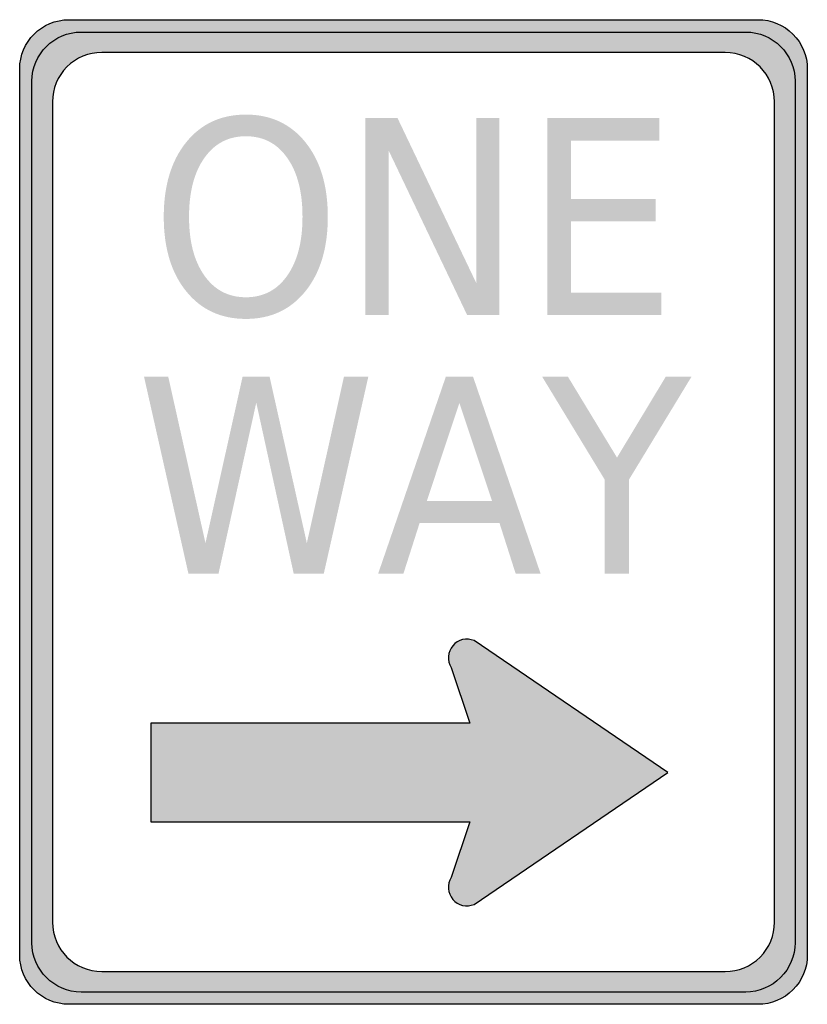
# Model space of a CAD drawing. Header units: inches. Extents: x -12 to 12, y -15 to 15.
import ezdxf

# ---------------------------------------------------------------- set-up
doc = ezdxf.new("R2010")
doc.units = ezdxf.units.IN
doc.header["$MEASUREMENT"] = 0

msp = doc.modelspace()

# ---------------------------------------------------------------- hatches: boundary and pattern name
h = msp.add_hatch(color=7)
edge = h.paths.add_edge_path()
edge.add_spline(control_points=[(-12, 13.5), (-12, 14.328), (-11.328, 15), (-10.5, 15)], knot_values=[0, 0, 0, 0, 1, 1, 1, 1], degree=3, periodic=0)
edge.add_line((-10.5, 15), (10.5, 15))
edge.add_spline(control_points=[(10.5, 15), (10.898, 15), (11.279, 14.842), (11.561, 14.561), (11.842, 14.279), (12, 13.898), (12, 13.5)], knot_values=[0, 0, 0, 0, 1, 1, 1, 2, 2, 2, 2], degree=3, periodic=0)
edge.add_line((12, 13.5), (12, -13.5))
edge.add_spline(control_points=[(12, -13.5), (12, -13.898), (11.842, -14.279), (11.561, -14.561), (11.279, -14.842), (10.898, -15), (10.5, -15)], knot_values=[0, 0, 0, 0, 1, 1, 1, 2, 2, 2, 2], degree=3, periodic=0)
edge.add_line((10.5, -15), (-10.5, -15))
edge.add_spline(control_points=[(-10.5, -15), (-11.328, -15), (-12, -14.328), (-12, -13.5)], knot_values=[0, 0, 0, 0, 1, 1, 1, 1], degree=3, periodic=0)
edge.add_line((-12, -13.5), (-12, 13.5))
edge = h.paths.add_edge_path(flags=0)
edge.add_line((9.5, 14), (-9.5, 14))
edge.add_spline(control_points=[(-9.5, 14), (-9.898, 14), (-10.279, 13.842), (-10.561, 13.561), (-10.842, 13.279), (-11, 12.898), (-11, 12.5)], knot_values=[0, 0, 0, 0, 1, 1, 1, 2, 2, 2, 2], degree=3, periodic=0)
edge.add_line((-11, 12.5), (-11, -12.5))
edge.add_spline(control_points=[(-11, -12.5), (-11, -13.328), (-10.328, -14), (-9.5, -14)], knot_values=[0, 0, 0, 0, 1, 1, 1, 1], degree=3, periodic=0)
edge.add_line((-9.5, -14), (9.5, -14))
edge.add_spline(control_points=[(9.5, -14), (9.898, -14), (10.279, -13.842), (10.561, -13.561), (10.842, -13.279), (11, -12.898), (11, -12.5)], knot_values=[0, 0, 0, 0, 1, 1, 1, 2, 2, 2, 2], degree=3, periodic=0)
edge.add_line((11, -12.5), (11, 12.5))
edge.add_spline(control_points=[(11, 12.5), (11, 13.328), (10.328, 14), (9.5, 14)], knot_values=[0, 0, 0, 0, 1, 1, 1, 1], degree=3, periodic=0)
h = msp.add_hatch(color=7)
edge = h.paths.add_edge_path()
edge.add_line((-11.625, 13.125), (-11.625, -13.125))
edge.add_spline(control_points=[(-11.625, -13.125), (-11.625, -13.953), (-10.953, -14.625), (-10.125, -14.625)], knot_values=[0, 0, 0, 0, 1, 1, 1, 1], degree=3, periodic=0)
edge.add_line((-10.125, -14.625), (10.125, -14.625))
edge.add_spline(control_points=[(10.125, -14.625), (10.523, -14.625), (10.904, -14.467), (11.186, -14.186), (11.467, -13.904), (11.625, -13.523), (11.625, -13.125)], knot_values=[0, 0, 0, 0, 1, 1, 1, 2, 2, 2, 2], degree=3, periodic=0)
edge.add_line((11.625, -13.125), (11.625, 13.125))
edge.add_spline(control_points=[(11.625, 13.125), (11.625, 13.523), (11.467, 13.904), (11.186, 14.186), (10.904, 14.467), (10.523, 14.625), (10.125, 14.625)], knot_values=[0, 0, 0, 0, 1, 1, 1, 2, 2, 2, 2], degree=3, periodic=0)
edge.add_line((10.125, 14.625), (-10.125, 14.625))
edge.add_spline(control_points=[(-10.125, 14.625), (-10.953, 14.625), (-11.625, 13.953), (-11.625, 13.125)], knot_values=[0, 0, 0, 0, 1, 1, 1, 1], degree=3, periodic=0)
edge = h.paths.add_edge_path(flags=0)
edge.add_line((9.5, 14), (-9.5, 14))
edge.add_spline(control_points=[(-9.5, 14), (-10.328, 14), (-11, 13.328), (-11, 12.5)], knot_values=[0, 0, 0, 0, 1, 1, 1, 1], degree=3, periodic=0)
edge.add_line((-11, 12.5), (-11, -12.5))
edge.add_spline(control_points=[(-11, -12.5), (-11, -12.898), (-10.842, -13.279), (-10.561, -13.561), (-10.279, -13.842), (-9.898, -14), (-9.5, -14)], knot_values=[0, 0, 0, 0, 1, 1, 1, 2, 2, 2, 2], degree=3, periodic=0)
edge.add_line((-9.5, -14), (9.5, -14))
edge.add_spline(control_points=[(9.5, -14), (10.328, -14), (11, -13.328), (11, -12.5)], knot_values=[0, 0, 0, 0, 1, 1, 1, 1], degree=3, periodic=0)
edge.add_line((11, -12.5), (11, 12.5))
edge.add_spline(control_points=[(11, 12.5), (11, 13.328), (10.328, 14), (9.5, 14)], knot_values=[0, 0, 0, 0, 1, 1, 1, 1], degree=3, periodic=0)
h = msp.add_hatch(color=7)
edge = h.paths.add_edge_path()
edge.add_spline(control_points=[(-5.107, 12.109), (-4.35, 12.109), (-3.745, 11.827), (-3.291, 11.263), (-2.838, 10.699), (-2.611, 9.942), (-2.611, 8.994), (-2.611, 8.048), (-2.838, 7.293), (-3.291, 6.729), (-3.745, 6.165), (-4.35, 5.883), (-5.107, 5.883), (-5.867, 5.883), (-6.474, 6.165), (-6.928, 6.727), (-7.383, 7.29), (-7.61, 8.046), (-7.61, 8.994), (-7.61, 9.942), (-7.383, 10.699), (-6.928, 11.263), (-6.474, 11.827), (-5.867, 12.109), (-5.107, 12.109)], knot_values=[0, 0, 0, 0, 1, 1, 1, 2, 2, 2, 3, 3, 3, 4, 4, 4, 5, 5, 5, 6, 6, 6, 7, 7, 7, 8, 8, 8, 8], degree=3, periodic=0)
edge = h.paths.add_edge_path(flags=0)
edge.add_spline(control_points=[(-5.107, 11.449), (-5.638, 11.449), (-6.059, 11.23), (-6.371, 10.79), (-6.683, 10.351), (-6.84, 9.752), (-6.84, 8.994), (-6.84, 8.238), (-6.683, 7.641), (-6.371, 7.202), (-6.059, 6.762), (-5.638, 6.543), (-5.107, 6.543), (-4.577, 6.543), (-4.156, 6.762), (-3.847, 7.202), (-3.537, 7.641), (-3.382, 8.238), (-3.382, 8.994), (-3.382, 9.752), (-3.537, 10.351), (-3.847, 10.79), (-4.156, 11.23), (-4.577, 11.449), (-5.107, 11.449)], knot_values=[0, 0, 0, 0, 1, 1, 1, 2, 2, 2, 3, 3, 3, 4, 4, 4, 5, 5, 5, 6, 6, 6, 7, 7, 7, 8, 8, 8, 8], degree=3, periodic=0)
for points in [[(-1.469, 12), (-0.485, 12), (1.91, 6.981), (1.91, 12), (2.619, 12), (2.619, 6), (1.635, 6), (-0.76, 11.019), (-0.76, 6), (-1.469, 6), (-1.469, 12)], [(4.073, 12), (7.487, 12), (7.487, 11.317), (4.803, 11.317), (4.803, 9.541), (7.375, 9.541), (7.375, 8.857), (4.803, 8.857), (4.803, 6.683), (7.552, 6.683), (7.552, 6), (4.073, 6), (4.073, 12)], [(-8.212, 4.125), (-7.474, 4.125), (-6.339, -0.947), (-5.207, 4.125), (-4.386, 4.125), (-3.25, -0.947), (-2.118, 4.125), (-1.376, 4.125), (-2.733, -1.875), (-3.651, -1.875), (-4.791, 3.333), (-5.941, -1.875), (-6.859, -1.875), (-8.212, 4.125)], [(3.919, 4.125), (4.704, 4.125), (6.201, 1.658), (7.688, 4.125), (8.472, 4.125), (6.563, 0.982), (6.563, -1.875), (5.829, -1.875), (5.829, 0.982), (3.919, 4.125)]]:
    msp.add_hatch(color=7).paths.add_polyline_path(points)
h = msp.add_hatch(color=7)
h.paths.add_polyline_path([(0.986, 4.125), (1.814, 4.125), (3.872, -1.875), (3.112, -1.875), (2.62, -0.336), (0.186, -0.336), (-0.306, -1.875), (-1.076, -1.875), (0.986, 4.125)])
h.paths.add_polyline_path([(1.398, 3.325), (0.407, 0.339), (2.393, 0.339), (1.398, 3.325)], flags=0)
h = msp.add_hatch(color=7)
edge = h.paths.add_edge_path()
edge.add_line((7.75, -7.937), (1.846, -3.92))
edge.add_spline(control_points=[(1.846, -3.92), (1.619, -3.823), (1.356, -3.885), (1.196, -4.073), (1.037, -4.261), (1.018, -4.53), (1.15, -4.738)], knot_values=[0, 0, 0, 0, 1, 1, 1, 2, 2, 2, 2], degree=3, periodic=0)
edge.add_line((1.15, -4.738), (1.721, -6.437))
edge.add_line((1.721, -6.437), (-8, -6.437))
edge.add_line((-8, -6.437), (-8, -9.437))
edge.add_line((-8, -9.437), (1.721, -9.437))
edge.add_line((1.721, -9.437), (1.15, -11.137))
edge.add_spline(control_points=[(1.15, -11.137), (1.018, -11.345), (1.037, -11.614), (1.196, -11.802), (1.356, -11.989), (1.619, -12.051), (1.846, -11.955)], knot_values=[0, 0, 0, 0, 1, 1, 1, 2, 2, 2, 2], degree=3, periodic=0)
edge.add_line((1.846, -11.955), (7.75, -7.937))

# ---------------------------------------------------------------- linework, layer by layer
at = {"color": 7}
for points in [[(-10.5, 15), (10.5, 15)], [(-10.125, 14.625), (10.125, 14.625)], [(9.5, 14), (-9.5, 14)], [(-12, -13.5), (-12, 13.5)], [(12, 13.5), (12, -13.5)], [(-11.625, -13.125), (-11.625, 13.125)], [(11.625, 13.125), (11.625, -13.125)], [(-11, 12.5), (-11, -12.5)], [(11, -12.5), (11, 12.5)], [(7.75, -7.937), (1.846, -3.92)], [(1.15, -4.738), (1.721, -6.437), (-8, -6.437), (-8, -9.437), (1.721, -9.437), (1.15, -11.137)], [(1.846, -11.955), (7.75, -7.937)], [(-9.5, -14), (9.5, -14)], [(10.125, -14.625), (-10.125, -14.625)], [(10.5, -15), (-10.5, -15)]]:
    msp.add_lwpolyline(points, dxfattribs=at)
for points in [[(-12, 13.5), (-12, 14.328), (-11.328, 15), (-10.5, 15)], [(-11.625, 13.125), (-11.625, 13.953), (-10.953, 14.625), (-10.125, 14.625)], [(10.125, 14.625), (10.953, 14.625), (11.625, 13.953), (11.625, 13.125)], [(11, 12.5), (11, 13.328), (10.328, 14), (9.5, 14)], [(-11, -12.5), (-11, -13.328), (-10.328, -14), (-9.5, -14)], [(-10.125, -14.625), (-10.953, -14.625), (-11.625, -13.953), (-11.625, -13.125)], [(-10.5, -15), (-11.328, -15), (-12, -14.328), (-12, -13.5)]]:
    msp.add_open_spline(points, degree=3, dxfattribs=at)
for points in [[(10.5, 15), (10.898, 15), (11.279, 14.842), (11.561, 14.561), (11.842, 14.279), (12, 13.898), (12, 13.5)], [(-9.5, 14), (-9.898, 14), (-10.279, 13.842), (-10.561, 13.561), (-10.842, 13.279), (-11, 12.898), (-11, 12.5)], [(1.846, -3.92), (1.619, -3.823), (1.356, -3.885), (1.196, -4.073), (1.037, -4.261), (1.018, -4.53), (1.15, -4.738)], [(1.15, -11.137), (1.018, -11.345), (1.037, -11.614), (1.196, -11.802), (1.356, -11.989), (1.619, -12.051), (1.846, -11.955)], [(9.5, -14), (9.898, -14), (10.279, -13.842), (10.561, -13.561), (10.842, -13.279), (11, -12.898), (11, -12.5)], [(11.625, -13.125), (11.625, -13.523), (11.467, -13.904), (11.186, -14.186), (10.904, -14.467), (10.523, -14.625), (10.125, -14.625)], [(12, -13.5), (12, -13.898), (11.842, -14.279), (11.561, -14.561), (11.279, -14.842), (10.898, -15), (10.5, -15)]]:
    msp.add_open_spline(points, degree=3, knots=[0, 0, 0, 0, 1, 1, 1, 2, 2, 2, 2], dxfattribs=at)

doc.saveas('drawing.dxf')
